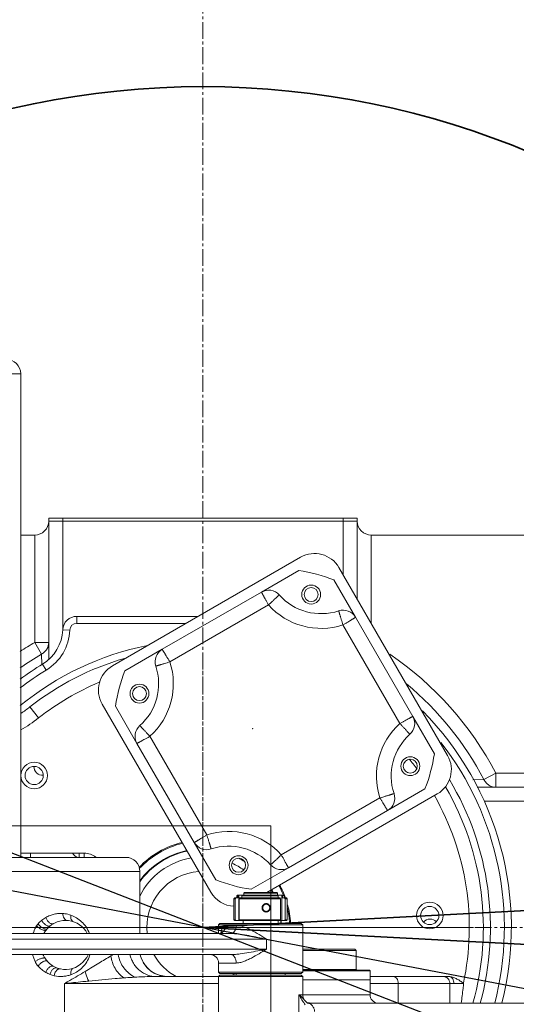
# Model space of a CAD drawing. Header units: millimetres. Extents: x 6756 to 17105, y -3613 to 3705.
# Tile 63 of 65: x 13825 to 14179, y 1008 to 1710. Entities that reach past the tile are written whole.
import ezdxf

# ---------------------------------------------------------------- set-up
doc = ezdxf.new("R2010")
doc.units = ezdxf.units.MM
doc.header["$PDSIZE"] = -5
doc.linetypes.add('点画线', pattern=[18, 12, -2, 2, -2])
doc.layers.get('0').update_dxf_attribs({"lineweight": 35})
for name, color, linetype, lineweight in [('中心线层', 1, '点画线', 18), ('尺寸线层', 3, 'Continuous', 18), ('粗实线层', 7, 'Continuous', 35), ('细实线层', 7, 'Continuous', 18)]:
    doc.layers.add(name, color=color, linetype=linetype, lineweight=lineweight)
doc.styles.add('标准', font='txt', dxfattribs={"width": 0.667})
doc.dimstyles.new('标准', dxfattribs={"dimscale": 15, "dimtxt": 3.5, "dimasz": 4, "dimexe": 2, "dimexo": 0, "dimtad": 1, "dimdsep": 46, "dimtxsty": '标准', "dimblk": '_CAXARROW', "dimcen": 0, "dimdle": 6, "dimazin": 2, "dimtfac": 0.707107, "dimtdec": 3, "dimtmove": 2, "dimatfit": 3, "dimfxl": 1, "dimfrac": 2, "dimtolj": 1, "dimarcsym": 1})

# ---------------------------------------------------------------- blocks, each defined once
blk = doc.blocks.new('324356')
at = {"layer": '中心线层'}
for p, q in [((0, -193), (0, 193)), ((-193, 0), (193, 0))]:
    blk.add_line(p, q, dxfattribs=at)
at = {"layer": '细实线层'}
for p, q in [((-310, 395), (-130, 395)), ((-130, 395), (-130, 50)), ((-110, 191.4), (-110, 292)), ((-110, 292), (110, 292)), ((110, 290), (-110, 290)), ((-100, 212.5), (-100, 292)), ((100, 251.61), (100, 292)), ((110, 234.29), (110, 292)), ((-120, 280), (-130, 280)), ((-120, 203.41), (-120, 280)), ((230, 280), (120, 280)), ((120, 280), (120, 216.97)), ((69.67, 264.14), (-64.56, 186.64)), ((41.68, 239.32), (68.3, 254.69)), ((174.49, 122.59), (96.99, 256.82)), ((93.45, 247.95), (108.82, 221.33)), ((41.68, 239.32), (-29.07, 198.47)), ((46.72, 230.11), (-23.61, 189.5)), ((-3.32, 222), (-90.03, 222)), ((-90.03, 217), (-90.03, 222)), ((149.67, 150.58), (108.82, 221.33)), ((-95.03, 212.19), (-100.02, 212.39)), ((-11.98, 217), (-90.03, 217)), ((140.46, 145.54), (99.85, 215.87)), ((-120, 203.41), (-110, 203.41)), ((-115.09, 195.09), (-120, 203.41)), ((-55.69, 183.1), (-29.07, 198.47)), ((-115.09, 195.09), (-114.95, 187.52)), ((-115.09, 195.09), (-114.95, 187.53)), ((-111.8, 183.65), (-114.4, 187.92)), ((-117.3, 149.47), (-123.48, 157.33)), ((-71.88, 159.32), (5.62, 25.09)), ((-47.06, 131.33), (-62.43, 157.95)), ((149.67, 150.58), (165.04, 123.96)), ((-37.85, 136.37), (2.76, 66.04)), ((-47.06, 131.33), (-6.21, 60.58)), ((200.44, 105.5), (192.48, 105.36)), ((200.44, 105.5), (192.48, 105.36)), ((200.44, 105.5), (208.99, 110)), ((208.99, 110), (260, 110)), ((208.99, 110), (208.99, 100)), ((158.3, 98.81), (131.68, 83.44)), ((195.49, 100), (250, 100)), ((45.46, 25), (167.17, 95.27)), ((55.89, 51.8), (126.22, 92.41)), ((260, 90), (200.48, 90)), ((60.93, 42.59), (131.68, 83.43)), ((-248.56, 72.44), (48.44, 72.44)), ((48.44, -137.56), (48.44, 72.44)), ((9.16, 33.96), (-6.22, 60.58)), ((-195.59, 50), (-55, 50)), ((-84.69, 53), (-130, 53)), ((-123, 53), (-123, 50)), ((-88.42, 50), (-88.42, 53)), ((-84.69, 53), (-84.69, 50)), ((60.93, 42.59), (34.31, 27.22)), ((-195.59, 40), (-45, 40)), ((-45, 40), (-45, -4.4)), ((24.62, 23), (24.12, 22.5)), ((24.87, 22.5), (24.12, 22.5)), ((24.12, 21), (24.12, 22.5)), ((24.62, 23), (57.62, 23)), ((24.87, 22.5), (25.32, 23)), ((24.87, 21), (24.87, 22.5)), ((25.52, 23), (25.52, 5)), ((28.07, 23), (27.62, 22.5)), ((53.57, 22.5), (27.62, 22.5)), ((27.62, 21), (27.62, 22.5)), ((29.71, 25), (29.21, 24.5)), ((53.12, 24.5), (29.21, 24.5)), ((29.21, 23), (29.21, 24.5)), ((29.71, 25), (52.62, 25)), ((52.62, 25), (53.12, 24.5)), ((53.12, 23), (53.12, 24.5)), ((53.57, 22.5), (53.14, 23)), ((53.57, 21), (53.57, 22.5)), ((56.2, 23), (56.2, 5)), ((56.39, 23), (56.82, 22.5)), ((58.12, 22.5), (56.82, 22.5)), ((56.82, 21), (56.82, 22.5)), ((57.62, 23), (58.12, 22.5)), ((58.12, 21), (58.12, 22.5)), ((22.62, 21), (22.12, 20.5)), ((23.07, 20.5), (22.12, 20.5)), ((22.12, 5.5), (22.12, 20.5)), ((22.62, 21), (24.87, 21)), ((23.07, 20.5), (23.52, 21)), ((23.07, 5.5), (23.07, 20.5)), ((26.27, 21), (25.82, 20.5)), ((55.28, 20.5), (25.82, 20.5)), ((25.82, 5.5), (25.82, 20.5)), ((26.27, 21), (54.85, 21)), ((55.28, 20.5), (54.85, 21)), ((55.28, 5.5), (55.28, 20.5)), ((56.82, 21), (59.62, 21)), ((58.1, 21), (58.52, 20.5)), ((60.12, 20.5), (58.52, 20.5)), ((58.52, 5.5), (58.52, 20.5)), ((59.62, 21), (60.12, 20.5)), ((60.12, 5.5), (60.12, 20.5)), ((12.12, 2.9), (11.12, 1.9)), ((11.12, 1.9), (71.12, 1.9)), ((11.12, -4.4), (11.12, 1.9)), ((12.12, 2.9), (70.12, 2.9)), ((16.26, 1.6), (23.63, 1.6)), ((22.12, 5.5), (23.07, 5.5)), ((22.62, 5), (22.12, 5.5)), ((22.62, 5), (59.62, 5)), ((23.52, 5), (23.07, 5.5)), ((25.82, 5.5), (55.28, 5.5)), ((25.82, 5.5), (26.27, 5)), ((28.62, 2.9), (28.62, 5)), ((53.62, 2.9), (53.62, 5)), ((54.85, 5), (55.28, 5.5)), ((58.52, 5.5), (58.1, 5)), ((58.52, 5.5), (60.12, 5.5)), ((59.62, 5), (60.12, 5.5)), ((70.12, 2.9), (71.12, 1.9)), ((71.12, -31.9), (71.12, 1.9)), ((-514.34, -4.4), (20.14, -4.4)), ((-538.43, -8.4), (45.35, -8.4)), ((45.35, -8.4), (45.35, -15.4)), ((45.35, -15.4), (-538.43, -15.4)), ((20.14, -19.4), (-514.34, -19.4)), ((71.12, -15.5), (108.21, -15.5)), ((71.12, -16.5), (109.21, -16.5)), ((108.21, -15.5), (109.21, -16.5)), ((109.21, -30), (109.21, -16.5)), ((23.63, -25.4), (11.12, -25.4)), ((11.12, -31.9), (11.12, -25.4)), ((-33.34, -35), (71.12, -35)), ((71.12, -31.9), (11.12, -31.9)), ((12.12, -32.9), (11.12, -31.9)), ((12.12, -34), (11.12, -35)), ((11.12, -79), (11.12, -35)), ((70.12, -32.9), (12.12, -32.9)), ((12.12, -34), (70.12, -34)), ((23.62, -34), (23.62, -32.9)), ((58.62, -34), (58.62, -32.9)), ((70.12, -32.9), (71.12, -31.9)), ((70.12, -34), (71.12, -35)), ((109.21, -30), (71.12, -30)), ((71.12, -30.5), (118.71, -30.5)), ((71.12, -31), (119.21, -31)), ((71.12, -48), (71.12, -35)), ((109.21, -30), (109.69, -30.49)), ((118.71, -30.5), (119.21, -31)), ((119.21, -37.5), (119.21, -31)), ((119.21, -35), (174.93, -35)), ((-98.77, -40), (11.12, -40)), ((-98.77, -80), (-98.77, -40)), ((71.12, -37.5), (119.21, -37.5)), ((119.21, -48), (119.21, -37.5)), ((119.21, -40), (176.11, -40)), ((139.24, -40), (139.24, -54)), ((176.11, -54), (176.11, -40)), ((119.21, -48), (68.43, -48)), ((68.43, -79), (68.43, -48)), ((73.54, -53.09), (72.3, -51.58)), ((72.3, -51.58), (72.3, -51.58)), ((74.52, -54), (314.53, -54))]:
    blk.add_line(p, q, dxfattribs=at)
for points in [[(13.53, -3.49), (13.58, -3.41), (13.5, -3.51), (13.1, -3.85), (12.4, -4.2), (11.52, -4.39), (11.29, -4.4)], [(-31.12, -34.14), (-34.36, -32.83), (-37.14, -31.12), (-39.44, -29.14), (-41.28, -27.01), (-42.71, -24.78), (-43.78, -22.51), (-44.48, -20.4), (-44.69, -19.4)], [(-25.33, -35), (-27.47, -34.88), (-31.12, -34.14)], [(74.52, -54.05), (74.61, -54.07), (74.51, -53.98), (73.54, -53.09)]]:
    blk.add_lwpolyline(points, dxfattribs=at)
for centre, radius in [((77.19, 237.55), 6.75), ((77.18, 237.55), 5), ((-45.29, 166.84), 6.75), ((-45.29, 166.84), 5), ((147.9, 115.07), 6.75), ((147.9, 115.07), 5), ((-120.39, 108.4), 9.5), ((-120.39, 108.4), 6.5), ((25.42, 44.36), 6.75), ((25.42, 44.36), 5), ((161.78, 8.48), 9.5), ((161.78, 8.48), 6.5)]:
    blk.add_circle(centre, radius, dxfattribs=at)
for centre, radius, start, end in [((-140.5, 395), 10.5, 0, 90), ((-120, 290), 10, 270, 0), ((120, 290), 10, 180, 270), ((79.67, 246.82), 20, 30, 120), ((51.3, 140.95), 115, 68.49995, 81.50005), ((46.78, 230.49), 10.2, 41.7234, 120), ((84.25, 263.9), 40, 221.7234, 288.2766), ((84.25, 263.9), 50.5, 222.00119, 287.99975), ((99.99, 216.23), 10.2, 30, 108.2766), ((-90.03, 212), 10, 90, 177.79132), ((-130, 213.54), 30, 301.33225, 357.79132), ((-130, 213.54), 35, 301.33225, 357.79132), ((-90.03, 212), 5, 90, 177.79132), ((0, 0), 236.17, 120.53837, 123.50662), ((0, 0), 205, 101.1627, 129.46725), ((-23.97, 189.64), 10.2, 120, 198.2766), ((0, 0), 226.51, 120.53837, 125.13415), ((0, 0), 200, 106.25295, 128.1249), ((0, 0), 236.17, 27.76021, 55.62841), ((0, 0), 220, 121.33225, 126.32856), ((0, 0), 215, 121.33225, 127.30464), ((-54.56, 169.32), 20, 120, 210), ((51.3, 140.95), 115, 158.49995, 171.50005), ((-71.64, 173.9), 40, 311.7234, 18.2766), ((-71.64, 173.9), 50.5, 312.00118, 17.99975), ((0, 0), 190, 112.96689, 128.12491), ((0, 0), 226.51, 27.76022, 50.10037), ((-185.21, 236), 100, 303.63685, 308.12493), ((-185.21, 236), 110, 300.18977, 308.12491), ((140.84, 145.48), 10.2, 311.7234, 30), ((0, 0), 220, 345.76109, 44.59536), ((-38.23, 136.43), 10.2, 131.7234, 210), ((174.25, 108.01), 50.5, 132.00118, 197.99975), ((174.25, 108.01), 40, 131.7234, 198.2766), ((0, 0), 215, 345.42295, 37.86941), ((0, 0), 190, 36.5142, 39.22645), ((51.3, 140.95), 115, 338.49995, 351.50005), ((157.17, 112.59), 20, 300, 30), ((-114.55, 114.55), 6, 176.83829, 275.56963), ((0, 0), 205, 344.69313, 30.95558), ((0, 0), 200, 344.32469, 30.07378), ((126.58, 92.27), 10.2, 300, 18.2766), ((0, 0), 190, 347.89381, 29.67291), ((18.36, 18.01), 50.5, 42.00119, 107.99975), ((0, 0), 62.5, 103.7818, 136.75753), ((0, 0), 61.8, 103.6242, 137.27007), ((2.62, 65.68), 10.2, 210, 288.2766), ((18.36, 18.01), 40, 41.7234, 108.2766), ((-88.42, 55), 5, 203.57818, 270), ((-55, 40), 10, 0, 90), ((0, 0), 55.6, 101.73856, 144.19068), ((0, 0), 50.26, 99.67624, 153.78109), ((0, 0), 56, 101.87508, 143.60891), ((0, 0), 55.6, 57.59165, 62.56878), ((0, 0), 56, 58.63441, 61.67777), ((0, 0), 50.26, 54.68577, 65.69245), ((55.83, 51.42), 10.2, 221.7234, 300), ((0, 0), 40, 94.18192, 186.32475), ((51.3, 140.95), 115, 248.49995, 261.50005), ((0, 0), 61.8, 21.89306, 28.99352), ((0, 0), 62.5, 19.68516, 29.00873), ((22.94, 35.09), 20, 210, 267.65713), ((0, 0), 55.6, 26.7792, 28.8816), ((0, 0), 56, 26.57198, 28.8895), ((0, 0), 62.5, 2.67487, 15.01474), ((-101.18, -11.79), 21.83, 120.07489, 129.28308), ((0, 0), 61.8, 2.69652, 12.81712), ((-100.97, -12.04), 22.16, 129.2863, 138.80237), ((-98, -12.5), 17.5, 27.74411, 137.99492), ((0, 0), 55.6, 2.99741, 5.17041), ((0, 0), 56, 2.97616, 5.13377), ((162, 0), 6, 41.83827, 140.56992), ((-97.28, -10.89), 24.69, 163.22552, 164.76699), ((-98.87, -10.4), 23.03, 159.96112, 163.24791), ((-97.96, -12.52), 17.55, 142.87672, 152.4129), ((-97.94, -12.55), 17.57, 138.00567, 142.84327), ((11.25, -0.08), 4.32, 286.26772, 291.39374), ((-98, -12.5), 17.5, 222.00506, 336.55247), ((-101.6, -12.94), 22, 337.99505, 338.79247), ((-102.13, -12.74), 22.56, 338.80209, 342.66668), ((4.73, -142.99), 141.43, 119.08537, 119.85678), ((0, 0), 40, 209.06673, 241.35908), ((5.12, -25.4), 6, 0, 90), ((-98.05, -12.54), 17.43, 212.16032, 222.02401), ((-101.3, -13.43), 21.58, 239.87135, 248.76236), ((-101.37, -13.62), 21.38, 248.75234, 257.31635), ((0, 0), 40, 301.66458, 304.41239), ((171.11, -40), 5, 0.00002, 90.00014), ((174.92, -44.61), 9.61, 83.3881, 89.92828), ((77.12, -48), 6, 180, 216.58261), ((125.21, -48), 6, 180, 262.35755), ((122.43, -19.85), 60.81, 212.33128, 213.24431), ((79.02, -21.92), 32.12, 261.26048, 264.67363)]:
    blk.add_arc(centre, radius, start, end, dxfattribs=at)
for points, knots in [([(41.68, 239.32), (41.68, 239.32), (41.69, 239.31), (41.7, 239.29), (41.71, 239.26), (41.74, 239.21), (41.78, 239.14), (41.84, 239.04), (41.9, 238.92), (41.98, 238.77), (42.11, 238.54), (42.29, 238.2), (42.54, 237.74), (42.83, 237.2), (43.17, 236.6), (43.53, 235.93), (44.08, 234.94), (44.65, 233.88), (45.26, 232.77), (45.91, 231.6), (46.41, 230.71), (46.72, 230.1)], [0, 0, 0, 0, 12.913134, 28.571341, 50.357537, 112.283703, 198.628421, 309.326476, 444.291153, 603.188587, 785.524286, 1218.521357, 1739.21121, 2342.435317, 3022.331277, 3772.692714, 4585.939429, 6369.147675, 7322.420966, 8305.29241, 10316.918224, 10316.918224, 10316.918224, 10316.918224]), ([(46.72, 230.1), (47.2, 230.58), (48.19, 231.49), (49.4, 232.62), (50.31, 233.48), (50.96, 234.09), (51.56, 234.65), (52.12, 235.17), (52.63, 235.63), (53.07, 236.05), (53.46, 236.41), (53.78, 236.71), (54.01, 236.92), (54.16, 237.05), (54.24, 237.13), (54.3, 237.19), (54.35, 237.24), (54.38, 237.26), (54.39, 237.27), (54.39, 237.27)], [0, 0, 0, 0, 1743.881499, 3422.340602, 4215.548283, 4968.175622, 5673.166687, 6323.651784, 6913.053616, 7435.955596, 7887.236287, 8262.463853, 8558.266311, 8675.359055, 8771.473034, 8846.466189, 8900.210193, 8932.576706, 8943.437405, 8943.437405, 8943.437405, 8943.437405]), ([(96.79, 225.91), (96.79, 225.91), (96.8, 225.89), (96.81, 225.86), (96.83, 225.8), (96.85, 225.71), (96.89, 225.6), (96.95, 225.41), (97.04, 225.12), (97.17, 224.7), (97.32, 224.2), (97.5, 223.61), (97.71, 222.95), (97.93, 222.22), (98.17, 221.43), (98.43, 220.59), (98.79, 219.38), (99.27, 217.81), (99.67, 216.53), (99.85, 215.87)], [0, 0, 0, 0, 9.935746, 39.541643, 88.700322, 157.294392, 245.206475, 352.306633, 622.864438, 966.067777, 1378.832451, 1857.104861, 2396.200653, 2991.16554, 3635.983743, 4324.372045, 5049.876623, 6585.070075, 8180.102006, 8180.102006, 8180.102006, 8180.102006]), ([(99.85, 215.87), (100.43, 216.24), (101.3, 216.76), (102.45, 217.44), (103.53, 218.1), (104.55, 218.73), (105.52, 219.32), (106.18, 219.71), (106.77, 220.07), (107.29, 220.39), (107.74, 220.67), (108.07, 220.87), (108.29, 221.01), (108.43, 221.09), (108.55, 221.16), (108.64, 221.22), (108.72, 221.27), (108.77, 221.29), (108.8, 221.31), (108.81, 221.32), (108.82, 221.33), (108.82, 221.33)], [0, 0, 0, 0, 1716.829866, 2555.662935, 3369.235898, 4891.117398, 5585.182725, 6225.577833, 6805.833531, 7320.652998, 7765.032971, 8134.570919, 8290.183394, 8425.792333, 8540.975715, 8635.448604, 8709.137004, 8761.98526, 8780.577322, 8793.939414, 8804.957124, 8804.957124, 8804.957124, 8804.957124]), ([(-110, 203.41), (-110, 201.74), (-110.74, 199.14), (-112.93, 196.51), (-114.34, 195.49), (-115.09, 195.09)], [0, 0, 0, 0, 1118.332732, 1699.615976, 2269.695352, 2269.695352, 2269.695352, 2269.695352]), ([(-23.61, 189.5), (-23.98, 190.07), (-24.5, 190.95), (-25.19, 192.1), (-25.84, 193.17), (-26.47, 194.2), (-27.06, 195.17), (-27.46, 195.82), (-27.81, 196.41), (-28.13, 196.94), (-28.41, 197.39), (-28.61, 197.72), (-28.75, 197.94), (-28.83, 198.08), (-28.9, 198.19), (-28.96, 198.29), (-29.01, 198.37), (-29.04, 198.42), (-29.06, 198.44), (-29.06, 198.46), (-29.07, 198.47), (-29.07, 198.47)], [0, 0, 0, 0, 1932.50973, 2876.7237, 3792.504865, 5505.580592, 6286.84257, 7007.692453, 7660.848314, 8240.34786, 8740.559239, 9156.526791, 9331.691352, 9484.339466, 9613.99609, 9720.340486, 9803.28935, 9862.780026, 9883.709393, 9898.751773, 9911.156911, 9911.156911, 9911.156911, 9911.156911]), ([(-33.66, 186.44), (-33.65, 186.44), (-33.63, 186.44), (-33.6, 186.46), (-33.54, 186.48), (-33.45, 186.5), (-33.35, 186.54), (-33.16, 186.59), (-32.86, 186.69), (-32.44, 186.82), (-31.94, 186.97), (-31.35, 187.15), (-30.69, 187.35), (-29.96, 187.58), (-29.18, 187.82), (-28.33, 188.08), (-27.12, 188.44), (-25.55, 188.92), (-24.27, 189.32), (-23.61, 189.5)], [0, 0, 0, 0, 10.467897, 41.658213, 93.447291, 165.711461, 258.327061, 371.157201, 656.189806, 1017.754106, 1452.600902, 1956.459729, 2524.395626, 3151.189265, 3830.50305, 4555.717639, 5320.033946, 6937.353945, 8617.713019, 8617.713019, 8617.713019, 8617.713019]), ([(149.67, 150.58), (149.67, 150.57), (149.66, 150.57), (149.64, 150.56), (149.61, 150.55), (149.56, 150.52), (149.49, 150.48), (149.39, 150.42), (149.27, 150.36), (149.13, 150.28), (148.9, 150.15), (148.56, 149.97), (148.09, 149.72), (147.55, 149.42), (146.95, 149.09), (146.28, 148.73), (145.29, 148.18), (144.23, 147.6), (143.12, 147), (141.95, 146.35), (141.06, 145.85), (140.46, 145.54)], [0, 0, 0, 0, 8.806715, 19.48724, 34.348152, 76.590547, 135.490786, 211.004386, 303.072201, 411.466479, 535.849893, 831.227211, 1186.426939, 1597.930072, 2061.737441, 2573.615221, 3128.392384, 4344.855478, 4995.157079, 5665.65037, 7037.938693, 7037.938693, 7037.938693, 7037.938693]), ([(-37.85, 136.37), (-38.33, 136.85), (-39.24, 137.84), (-40.36, 139.05), (-41.23, 139.96), (-41.83, 140.61), (-42.39, 141.21), (-42.91, 141.77), (-43.38, 142.27), (-43.79, 142.72), (-44.15, 143.11), (-44.45, 143.43), (-44.66, 143.66), (-44.8, 143.8), (-44.87, 143.89), (-44.93, 143.95), (-44.98, 144), (-45, 144.03), (-45.01, 144.04), (-45.02, 144.04)], [0, 0, 0, 0, 1379.142579, 2706.547895, 3333.854977, 3929.069661, 4486.611767, 5001.0484, 5467.177899, 5880.716545, 6237.614034, 6534.365431, 6768.303977, 6860.908538, 6936.922154, 6996.232473, 7038.738002, 7064.337237, 7072.928689, 7072.928689, 7072.928689, 7072.928689]), ([(140.46, 145.54), (140.94, 145.05), (141.85, 144.07), (142.97, 142.86), (143.84, 141.94), (144.44, 141.3), (145, 140.7), (145.52, 140.14), (145.99, 139.63), (146.4, 139.18), (146.76, 138.8), (147.06, 138.48), (147.27, 138.25), (147.41, 138.1), (147.48, 138.02), (147.54, 137.95), (147.59, 137.91), (147.61, 137.88), (147.63, 137.87), (147.63, 137.87)], [0, 0, 0, 0, 1153.962294, 2264.632899, 2789.514446, 3287.543067, 3754.049714, 4184.48857, 4574.507301, 4920.521647, 5219.142658, 5467.437707, 5663.17549, 5740.65776, 5804.257939, 5853.882028, 5889.44511, 5910.862263, 5918.048576, 5918.048576, 5918.048576, 5918.048576]), ([(-47.06, 131.33), (-47.06, 131.33), (-47.05, 131.33), (-47.03, 131.34), (-47, 131.36), (-46.95, 131.39), (-46.88, 131.43), (-46.78, 131.48), (-46.66, 131.55), (-46.52, 131.63), (-46.29, 131.75), (-45.95, 131.94), (-45.48, 132.19), (-44.94, 132.48), (-44.34, 132.81), (-43.67, 133.18), (-42.68, 133.73), (-41.62, 134.3), (-40.51, 134.91), (-39.34, 135.56), (-38.45, 136.05), (-37.85, 136.37)], [0, 0, 0, 0, 9.384684, 20.764488, 36.597894, 81.603563, 144.355733, 224.807004, 322.894354, 438.375139, 570.889981, 885.576211, 1263.994276, 1702.395145, 2196.518241, 2741.853, 3332.890426, 4628.859751, 5321.663244, 6035.97755, 7497.952146, 7497.952146, 7497.952146, 7497.952146]), ([(200.44, 105.5), (200.82, 104.7), (201.82, 103.18), (203.89, 101.38), (206.35, 100.25), (208.12, 100), (208.99, 100)], [0, 0, 0, 0, 478.174234, 969.306753, 1455.026849, 1919.357945, 1919.357945, 1919.357945, 1919.357945]), ([(136.27, 95.47), (136.26, 95.46), (136.24, 95.46), (136.21, 95.45), (136.15, 95.43), (136.06, 95.4), (135.96, 95.37), (135.77, 95.31), (135.47, 95.22), (135.05, 95.09), (134.55, 94.94), (133.96, 94.76), (133.3, 94.55), (132.58, 94.33), (131.79, 94.09), (130.94, 93.83), (129.73, 93.47), (128.16, 92.98), (126.88, 92.59), (126.22, 92.41)], [0, 0, 0, 0, 6.16422, 24.535252, 55.040265, 97.606413, 152.160859, 218.622971, 386.52134, 599.501861, 855.650585, 1152.451975, 1486.999061, 1856.21736, 2256.373649, 2683.568738, 3133.797561, 4086.498816, 5076.33563, 5076.33563, 5076.33563, 5076.33563]), ([(126.22, 92.41), (126.59, 91.83), (127.11, 90.96), (127.8, 89.81), (128.45, 88.73), (129.08, 87.71), (129.67, 86.73), (130.07, 86.08), (130.42, 85.49), (130.74, 84.97), (131.02, 84.52), (131.22, 84.19), (131.36, 83.97), (131.44, 83.83), (131.51, 83.71), (131.57, 83.62), (131.62, 83.54), (131.65, 83.49), (131.67, 83.46), (131.67, 83.45), (131.68, 83.44), (131.68, 83.43)], [0, 0, 0, 0, 1022.209135, 1521.654557, 2006.059971, 2912.1958, 3325.445749, 3706.740175, 4052.227282, 4358.753317, 4623.339314, 4843.363988, 4936.016397, 5016.758601, 5085.339326, 5141.588921, 5185.46333, 5216.929418, 5227.999216, 5235.955072, 5242.515141, 5242.515141, 5242.515141, 5242.515141]), ([(2.76, 66.04), (2.18, 65.67), (1.31, 65.15), (0.16, 64.46), (-0.92, 63.8), (-1.94, 63.17), (-2.91, 62.59), (-3.57, 62.19), (-4.16, 61.83), (-4.68, 61.52), (-5.13, 61.24), (-5.46, 61.04), (-5.68, 60.9), (-5.82, 60.82), (-5.94, 60.74), (-6.03, 60.69), (-6.11, 60.64), (-6.16, 60.61), (-6.19, 60.59), (-6.2, 60.59), (-6.21, 60.58), (-6.21, 60.58)], [0, 0, 0, 0, 593.959783, 884.165369, 1165.632081, 1692.148453, 1932.27048, 2153.824755, 2354.573164, 2532.683187, 2686.423867, 2814.272077, 2868.109145, 2915.02575, 2954.875886, 2987.560974, 3013.055412, 3031.339945, 3037.772612, 3042.395909, 3046.208688, 3046.208688, 3046.208688, 3046.208688]), ([(5.82, 55.99), (5.82, 56), (5.82, 56.02), (5.8, 56.05), (5.78, 56.11), (5.76, 56.19), (5.72, 56.3), (5.66, 56.49), (5.57, 56.79), (5.44, 57.21), (5.29, 57.71), (5.11, 58.3), (4.91, 58.96), (4.68, 59.68), (4.44, 60.47), (4.18, 61.32), (3.82, 62.52), (3.34, 64.1), (2.94, 65.38), (2.76, 66.04)], [0, 0, 0, 0, 2.792147, 11.113163, 24.930057, 44.209835, 68.919506, 99.022548, 175.069565, 271.535761, 387.554243, 521.985638, 673.513279, 840.744628, 1021.988785, 1215.47968, 1419.403283, 1850.913235, 2299.242973, 2299.242973, 2299.242973, 2299.242973]), ([(-76.42, 50.09), (-77.57, 51.01), (-80.22, 52.47), (-83.2, 53), (-84.69, 53)], [0, 0, 0, 0, 364.42278, 728.823766, 728.823766, 728.823766, 728.823766]), ([(55.89, 51.8), (55.41, 51.32), (54.42, 50.41), (53.21, 49.29), (52.3, 48.42), (51.65, 47.82), (51.05, 47.26), (50.49, 46.74), (49.98, 46.27), (49.54, 45.85), (49.15, 45.49), (48.83, 45.2), (48.6, 44.99), (48.45, 44.85), (48.37, 44.77), (48.31, 44.72), (48.26, 44.67), (48.23, 44.65), (48.22, 44.63), (48.22, 44.63)], [0, 0, 0, 0, 378.396941, 742.598558, 914.713425, 1078.023038, 1230.99636, 1372.14276, 1500.035053, 1613.497912, 1711.420054, 1792.839829, 1857.025557, 1882.433443, 1903.289249, 1919.56215, 1931.2243, 1938.247849, 1940.604953, 1940.604953, 1940.604953, 1940.604953]), ([(60.93, 42.59), (60.93, 42.59), (60.92, 42.6), (60.91, 42.61), (60.9, 42.64), (60.87, 42.69), (60.83, 42.77), (60.77, 42.87), (60.71, 42.99), (60.63, 43.13), (60.51, 43.36), (60.32, 43.7), (60.07, 44.17), (59.78, 44.7), (59.44, 45.31), (59.08, 45.98), (58.53, 46.97), (57.96, 48.03), (57.35, 49.14), (56.7, 50.31), (56.2, 51.2), (55.89, 51.8)], [0, 0, 0, 0, 3.167023, 7.007938, 12.352201, 27.54336, 48.72499, 75.881093, 108.990398, 147.971, 192.701592, 298.924765, 426.661179, 574.645332, 741.439049, 925.519767, 1125.027892, 1562.490507, 1796.350976, 2037.472742, 2530.972953, 2530.972953, 2530.972953, 2530.972953]), ([(45.15, 11.4), (44.99, 11.4), (44.65, 11.43), (44.17, 11.58), (43.72, 11.83), (43.33, 12.15), (43, 12.55), (42.76, 13), (42.61, 13.49), (42.56, 14), (42.61, 14.51), (42.76, 15), (43, 15.45), (43.33, 15.85), (43.72, 16.17), (44.17, 16.42), (44.65, 16.57), (44.99, 16.6), (45.15, 16.6)], [0, 0, 0, 0, 91.077722, 182.711345, 274.826874, 367.299053, 460.001085, 552.832951, 645.727833, 738.647721, 831.567739, 924.463007, 1017.294556, 1109.996473, 1202.4687, 1294.584294, 1386.218035, 1477.295949, 1477.295949, 1477.295949, 1477.295949]), ([(45.15, 16.6), (45.32, 16.6), (45.65, 16.57), (46.13, 16.42), (46.56, 16.17), (46.94, 15.85), (47.25, 15.45), (47.48, 15), (47.62, 14.51), (47.67, 14), (47.62, 13.49), (47.48, 13), (47.25, 12.55), (46.94, 12.15), (46.56, 11.83), (46.13, 11.58), (45.65, 11.43), (45.32, 11.4), (45.15, 11.4)], [0, 0, 0, 0, 99.412803, 198.442913, 297.415318, 396.713878, 496.666948, 597.435668, 698.946834, 800.899475, 902.852083, 1004.363175, 1105.131882, 1205.084959, 1304.383569, 1403.356047, 1502.386294, 1601.799301, 1601.799301, 1601.799301, 1601.799301]), ([(-112.12, 7.11), (-111.16, 7.67), (-109.18, 8.62), (-106.1, 9.56), (-103.01, 10.01), (-100.96, 10.01), (-99.95, 9.95)], [0, 0, 0, 0, 331.891882, 651.311408, 960.224624, 1261.348584, 1261.348584, 1261.348584, 1261.348584]), ([(-112.12, 7.11), (-111.88, 6.42), (-111.37, 5.4), (-110.44, 4.2), (-109.62, 3.42), (-108.76, 2.86), (-107.93, 2.55), (-107.19, 2.51), (-106.76, 2.65), (-106.58, 2.75)], [0, 0, 0, 0, 587.581218, 908.15118, 1217.61408, 1494.94686, 1730.333428, 1922.288391, 2084.585672, 2084.585672, 2084.585672, 2084.585672]), ([(-99.95, 9.95), (-99.97, 9.35), (-99.87, 8.15), (-99.25, 6.52), (-98.21, 5.33), (-97.28, 4.99), (-96.85, 4.96)], [0, 0, 0, 0, 324.289019, 646.235443, 925.526532, 1155.013708, 1155.013708, 1155.013708, 1155.013708]), ([(-99.95, 9.95), (-99.46, 9.92), (-97.5, 9.72), (-95.57, 9.24), (-94.19, 8.75)], [0, 0, 0, 0, 163.539416, 646.968581, 646.968581, 646.968581, 646.968581]), ([(-94.19, 8.75), (-94.27, 8.24), (-94.33, 7.21), (-94.03, 5.77), (-93.32, 4.62), (-92.6, 4.15), (-92.24, 4.02)], [0, 0, 0, 0, 305.908916, 601.796476, 863.666334, 1089.250237, 1089.250237, 1089.250237, 1089.250237]), ([(-80.97, -4.39), (-81.6, -2.73), (-83.17, 0.32), (-86.37, 4.09), (-90.05, 6.96), (-92.8, 8.22), (-94.19, 8.75)], [0, 0, 0, 0, 279.629269, 534.978164, 775.504638, 1009.005707, 1009.005707, 1009.005707, 1009.005707]), ([(-120.5, -2.51), (-120.38, -2.19), (-119.9, -0.96), (-119.3, 0.22), (-118.77, 1.05)], [0, 0, 0, 0, 190.215099, 746.680128, 746.680128, 746.680128, 746.680128]), ([(-118.77, 1.05), (-118.69, 1.18), (-118.34, 1.7), (-117.95, 2.2), (-117.64, 2.56)], [0, 0, 0, 0, 188.888256, 744.876881, 744.876881, 744.876881, 744.876881]), ([(-118.77, 1.05), (-118.27, 0.54), (-117.39, -0.17), (-116.09, -0.97), (-115.04, -1.51), (-114.03, -1.89), (-113.16, -2.09), (-112.47, -2.11), (-112.09, -2.01), (-111.95, -1.93)], [0, 0, 0, 0, 591.609043, 932.734561, 1269.581996, 1572.937282, 1823.352209, 2009.768359, 2142.370532, 2142.370532, 2142.370532, 2142.370532]), ([(-117.64, 2.56), (-117.19, 1.94), (-116.37, 1.05), (-115.09, 0.05), (-114.04, -0.59), (-113.02, -1.01), (-112.15, -1.19), (-111.46, -1.13), (-111.12, -0.91), (-111, -0.79)], [0, 0, 0, 0, 609.098366, 957.476225, 1295.465641, 1591.170569, 1828.028245, 2001.917738, 2134.920004, 2134.920004, 2134.920004, 2134.920004]), ([(-115, 5.11), (-114.64, 4.4), (-113.94, 3.4), (-112.83, 2.29), (-111.95, 1.62), (-111.07, 1.14), (-110.24, 0.89), (-109.48, 0.88), (-109.05, 1.07), (-108.89, 1.2)], [0, 0, 0, 0, 639.696717, 957.924467, 1256.361665, 1523.894299, 1753.482799, 1946.128088, 2113.740042, 2113.740042, 2113.740042, 2113.740042]), ([(12.74, -4.03), (12.88, -3.33), (13.19, -2.02), (13.76, -0.47), (14.38, 0.55), (14.92, 1.13), (15.56, 1.51), (16.03, 1.6), (16.26, 1.6)], [0, 0, 0, 0, 62.277822, 118.617402, 143.678828, 166.436025, 187.37777, 207.771177, 207.771177, 207.771177, 207.771177]), ([(14.21, -3.25), (14.87, -2.68), (15.92, -1.14), (16.26, 0.67), (16.26, 1.6)], [0, 0, 0, 0, 46.893235, 96.810603, 96.810603, 96.810603, 96.810603]), ([(20.14, -4.4), (20.37, -4.4), (20.85, -4.32), (21.52, -3.96), (22.12, -3.38), (22.85, -2.33), (23.47, -0.64), (23.63, 0.83), (23.63, 1.6)], [0, 0, 0, 0, 33.336956, 69.02658, 108.576016, 152.707552, 253.410264, 364.87491, 364.87491, 364.87491, 364.87491]), ([(23.63, 1.6), (24.52, 1.6), (26.36, 1.35), (29.07, 0.53), (31.82, -0.6), (35.5, -2.42), (40.03, -5.03), (43.58, -7.27), (45.35, -8.4)], [0, 0, 0, 0, 49.60332, 102.535806, 157.952648, 215.034351, 331.794177, 449.219888, 449.219888, 449.219888, 449.219888]), ([(12.83, -4.11), (12.95, -4.06), (13.45, -3.84), (13.91, -3.52), (14.21, -3.25)], [0, 0, 0, 0, 23.801923, 96.818756, 96.818756, 96.818756, 96.818756]), ([(20.14, -4.4), (21.19, -4.4), (23.3, -4.51), (27.53, -4.97), (32.8, -5.83), (39.09, -7.07), (43.27, -7.96), (45.35, -8.4)], [0, 0, 0, 0, 47.138949, 94.751286, 190.583331, 286.49882, 381.950381, 381.950381, 381.950381, 381.950381]), ([(-119.71, -24.35), (-120.1, -23.58), (-120.74, -21.95), (-121.21, -20.26), (-121.4, -19.4)], [0, 0, 0, 0, 346.668345, 699.186439, 699.186439, 699.186439, 699.186439]), ([(-114.08, -19.41), (-113.99, -19.62), (-113.61, -20.45), (-113.17, -21.25), (-112.81, -21.82)], [0, 0, 0, 0, 166.643452, 658.144702, 658.144702, 658.144702, 658.144702]), ([(-83.99, -31.41), (-80.74, -29.45), (-74.67, -25.7), (-68.57, -21.99), (-65.67, -20.33)], [0, 0, 0, 0, 232.382516, 436.516956, 436.516956, 436.516956, 436.516956]), ([(-65.65, -20.32), (-65.29, -23.4), (-63.26, -29.45), (-59.03, -34.24), (-56.54, -36.06)], [0, 0, 0, 0, 186.404076, 371.546929, 371.546929, 371.546929, 371.546929]), ([(-60.39, -19.41), (-60.11, -21.12), (-59.14, -24.54), (-56.94, -28.41), (-54.66, -31.13), (-52.17, -33.45), (-50.02, -34.82), (-48.54, -35.52)], [0, 0, 0, 0, 188.976391, 383.734903, 480.505597, 575.214328, 754.46486, 754.46486, 754.46486, 754.46486]), ([(-52.01, -19.42), (-51.78, -20.49), (-51.14, -22.64), (-49.63, -25.68), (-47.63, -28.47), (-44.39, -31.61), (-39.61, -34.29), (-35.36, -35), (-33.34, -35)], [0, 0, 0, 0, 94.243003, 191.393605, 289.725279, 387.642248, 576.455243, 749.716771, 749.716771, 749.716771, 749.716771]), ([(-44.8, -19.42), (-44.46, -20.94), (-43.66, -23.21), (-42.07, -25.98), (-40.61, -27.95), (-38.9, -29.74), (-36.37, -31.79), (-34.22, -32.98), (-32.73, -33.58)], [0, 0, 0, 0, 159.113514, 241.595777, 325.026282, 408.765797, 492.337003, 656.245436, 656.245436, 656.245436, 656.245436]), ([(45.35, -15.4), (43.27, -15.84), (39.09, -16.73), (32.8, -17.97), (27.53, -18.83), (23.3, -19.29), (21.19, -19.4), (20.14, -19.4)], [0, 0, 0, 0, 137.012421, 274.691981, 412.250841, 480.595175, 548.265725, 548.265725, 548.265725, 548.265725]), ([(20.14, -19.4), (20.37, -19.4), (20.85, -19.48), (21.52, -19.84), (22.12, -20.42), (22.85, -21.47), (23.47, -23.16), (23.63, -24.63), (23.63, -25.4)], [0, 0, 0, 0, 52.106565, 107.890586, 169.707774, 238.687065, 396.089457, 570.313161, 570.313161, 570.313161, 570.313161]), ([(45.35, -15.4), (43.58, -16.53), (40.03, -18.77), (35.51, -21.38), (31.82, -23.2), (29.08, -24.33), (26.36, -25.15), (24.52, -25.4), (23.63, -25.4)], [0, 0, 0, 0, 190.417645, 379.763399, 472.329292, 562.19267, 648.042771, 728.51219, 728.51219, 728.51219, 728.51219]), ([(-112.81, -21.82), (-112.99, -21.77), (-113.43, -21.74), (-114.48, -21.86), (-116.03, -22.33), (-117.91, -23.18), (-119.15, -23.94), (-119.71, -24.35)], [0, 0, 0, 0, 107.777218, 249.133476, 614.658201, 1039.554176, 1449.387395, 1449.387395, 1449.387395, 1449.387395]), ([(-117.64, -27.56), (-117.85, -27.32), (-118.65, -26.33), (-119.29, -25.22), (-119.71, -24.35)], [0, 0, 0, 0, 164.590525, 673.557185, 673.557185, 673.557185, 673.557185]), ([(-117.64, -27.56), (-117.19, -26.94), (-116.37, -26.05), (-115.09, -25.05), (-114.04, -24.41), (-113.02, -23.99), (-112.15, -23.81), (-111.46, -23.87), (-111.12, -24.09), (-111, -24.21)], [0, 0, 0, 0, 558.568698, 878.044888, 1187.993933, 1459.166054, 1676.372883, 1835.835685, 1957.803651, 1957.803651, 1957.803651, 1957.803651]), ([(-112.13, -32.1), (-113.14, -31.51), (-115.12, -30.15), (-116.84, -28.48), (-117.64, -27.56)], [0, 0, 0, 0, 317.603444, 651.167272, 651.167272, 651.167272, 651.167272]), ([(-112.13, -32.1), (-111.88, -31.37), (-111.18, -30.01), (-109.94, -28.62), (-108.82, -27.87), (-108.02, -27.56), (-107.25, -27.49), (-106.79, -27.63), (-106.6, -27.74)], [0, 0, 0, 0, 477.587332, 930.814556, 1129.954426, 1304.724688, 1456.918389, 1594.388182, 1594.388182, 1594.388182, 1594.388182]), ([(-94.23, -33.76), (-92.87, -33.26), (-90.2, -32.03), (-86.59, -29.3), (-83.44, -25.68), (-81.85, -22.77), (-81.21, -21.19)], [0, 0, 0, 0, 207.622456, 421.165237, 647.281545, 893.659289, 893.659289, 893.659289, 893.659289]), ([(-109.12, -33.55), (-108.96, -32.86), (-108.59, -31.83), (-107.82, -30.61), (-107.12, -29.79), (-106.35, -29.19), (-105.57, -28.82), (-104.83, -28.71), (-104.38, -28.8), (-104.18, -28.87)], [0, 0, 0, 0, 505.551762, 775.678869, 1036.001847, 1271.81145, 1476.545678, 1649.395863, 1799.686775, 1799.686775, 1799.686775, 1799.686775]), ([(-106.07, -34.48), (-105.98, -33.81), (-105.72, -32.8), (-105.11, -31.58), (-104.52, -30.76), (-103.84, -30.12), (-103.12, -29.7), (-102.41, -29.52), (-101.95, -29.55), (-101.74, -29.6)], [0, 0, 0, 0, 489.646747, 746.426249, 993.572176, 1219.592438, 1419.574565, 1593.041157, 1747.088776, 1747.088776, 1747.088776, 1747.088776]), ([(-94.23, -33.76), (-95.15, -34.08), (-97.05, -34.63), (-101.02, -35.17), (-104.09, -34.93), (-106.07, -34.48)], [0, 0, 0, 0, 191.633098, 384.886273, 782.352535, 782.352535, 782.352535, 782.352535]), ([(-98.77, -40), (-97.47, -39.28), (-92.5, -36.49), (-87.59, -33.59), (-83.99, -31.42)], [0, 0, 0, 0, 135.499122, 518.820949, 518.820949, 518.820949, 518.820949]), ([(-94.23, -33.76), (-94.27, -33.51), (-94.38, -32.52), (-94.25, -31.48), (-93.97, -30.79)], [0, 0, 0, 0, 131.446762, 517.653185, 517.653185, 517.653185, 517.653185]), ([(-93.97, -30.79), (-93.81, -30.37), (-93.36, -29.64), (-92.63, -29.16), (-92.27, -29.04)], [0, 0, 0, 0, 277.857963, 516.663739, 516.663739, 516.663739, 516.663739]), ([(-83.99, -31.42), (-83.86, -32.01), (-83.26, -34.37), (-82.33, -36.66), (-81.46, -38.28)], [0, 0, 0, 0, 113.6177, 461.375694, 461.375694, 461.375694, 461.375694]), ([(-33.34, -35), (-34.58, -35), (-39.65, -35.05), (-44.71, -35.29), (-48.54, -35.52)], [0, 0, 0, 0, 58.451174, 240.041772, 240.041772, 240.041772, 240.041772]), ([(-32.73, -33.58), (-32.12, -33.82), (-29.73, -34.64), (-27.19, -35), (-25.33, -35)], [0, 0, 0, 0, 55.258582, 211.87863, 211.87863, 211.87863, 211.87863]), ([(135.78, -35), (136.24, -35), (137.23, -35.31), (138.36, -36.47), (139.08, -38.11), (139.24, -39.36), (139.24, -40)], [0, 0, 0, 0, 362.088373, 771.904267, 1241.365405, 1748.743352, 1748.743352, 1748.743352, 1748.743352]), ([(179, -40.01), (179.01, -39.43), (178.87, -38.3), (178.26, -36.77), (177.31, -35.61), (176.45, -35.16), (176.02, -35.06)], [0, 0, 0, 0, 619.759042, 1203.734294, 1728.233265, 2195.000335, 2195.000335, 2195.000335, 2195.000335]), ([(185.77, -39.85), (185.47, -39.51), (184.67, -39.02), (183.56, -38.23), (182.4, -37.49), (181.2, -36.81), (179.97, -36.2), (178.28, -35.51), (176.93, -35.17), (176.02, -35.06)], [0, 0, 0, 0, 460.03556, 920.15788, 1379.913089, 1840.240268, 2300.210195, 2760.376202, 3679.890437, 3679.890437, 3679.890437, 3679.890437]), ([(-81.46, -38.28), (-82.88, -38.42), (-88.65, -38.99), (-94.42, -39.57), (-98.77, -40)], [0, 0, 0, 0, 120.495201, 488.858894, 488.858894, 488.858894, 488.858894]), ([(-56.54, -36.06), (-58.59, -36.22), (-66.9, -36.88), (-75.2, -37.67), (-81.46, -38.28)], [0, 0, 0, 0, 92.08564, 374.439418, 374.439418, 374.439418, 374.439418]), ([(-48.54, -35.52), (-49.2, -35.56), (-51.87, -35.72), (-54.53, -35.91), (-56.54, -36.06)], [0, 0, 0, 0, 71.482115, 289.822738, 289.822738, 289.822738, 289.822738]), ([(179, -40.01), (178.79, -40.01), (178.38, -40.01), (177.8, -40.01), (177.3, -40.01), (176.89, -40.01), (176.6, -40.01), (176.42, -40), (176.31, -40), (176.23, -40), (176.16, -40.01), (176.14, -40), (176.11, -40), (176.11, -40)], [0, 0, 0, 0, 1254.823512, 2361.874002, 3314.400119, 4105.650691, 4729.224683, 4976.548238, 5180.121141, 5339.362541, 5453.692535, 5522.534704, 5545.344561, 5545.344561, 5545.344561, 5545.344561]), ([(185.93, -40.02), (185.29, -40.02), (182.98, -40.02), (180.67, -40.02), (179, -40.01)], [0, 0, 0, 0, 353.964029, 1280.583452, 1280.583452, 1280.583452, 1280.583452]), ([(185.92, -40.01), (185.79, -41.19), (185.28, -45.86), (184.69, -50.52), (184.21, -54)], [0, 0, 0, 0, 329.715699, 1305.570821, 1305.570821, 1305.570821, 1305.570821]), ([(68.43, -48), (68.65, -48.37), (69.51, -49.84), (70.38, -51.3), (71.06, -52.37)], [0, 0, 0, 0, 161.985015, 641.444351, 641.444351, 641.444351, 641.444351]), ([(68.43, -48), (68.86, -48.29), (70.28, -49.33), (71.56, -50.58), (72.3, -51.58)], [0, 0, 0, 0, 188.807081, 643.496175, 643.496175, 643.496175, 643.496175]), ([(71.58, -53.18), (71.69, -53.36), (72.14, -54.02), (72.6, -54.68), (72.95, -55.16)], [0, 0, 0, 0, 173.265719, 680.382558, 680.382558, 680.382558, 680.382558]), ([(74.52, -54.02), (75.19, -54.08), (76.55, -54.49), (78.21, -55.87), (79.29, -57.79), (79.54, -59.26), (79.54, -60)], [0, 0, 0, 0, 303.560132, 615.448596, 938.171084, 1267.891577, 1267.891577, 1267.891577, 1267.891577])]:
    blk.add_open_spline(points, degree=3, knots=knots, dxfattribs=at)
for points in [[(48.03, 14), (48.03, 14.21), (47.99, 14.62), (47.81, 15.23), (47.51, 15.77), (47.1, 16.25), (46.62, 16.62), (46.06, 16.88), (45.46, 17.01), (44.84, 17.01), (44.24, 16.88), (43.66, 16.62), (43.16, 16.25), (42.73, 15.77), (42.41, 15.23), (42.21, 14.62), (42.17, 14.21), (42.17, 14)], [(42.17, 14), (42.17, 13.79), (42.21, 13.38), (42.41, 12.77), (42.73, 12.23), (43.16, 11.75), (43.66, 11.38), (44.24, 11.12), (44.84, 10.99), (45.46, 10.99), (46.06, 11.12), (46.62, 11.38), (47.1, 11.75), (47.51, 12.23), (47.81, 12.77), (47.99, 13.38), (48.03, 13.79), (48.03, 14)], [(185.78, -39.84), (185.83, -39.9), (185.88, -39.96), (185.93, -40.01)]]:
    blk.add_open_spline(points, degree=3, dxfattribs=at)
blk.add_point((35.33, 141.81), dxfattribs=at)
blk = doc.blocks.new('_CAXARROW')
blk.add_hatch(color=0).paths.add_polyline_path([(0, 0), (-1, 0.125), (-1, -0.125)], flags=0)
blk = doc.blocks.new('*X28')
at = {"layer": 'Defpoints', "color": 0, "transparency": 16777216}
for p in [(16015.85, 1170.54), (15416.78, 1088.08), (13955.68, 1062.57), (13955.68, 1062.57), (16015.85, 954.61)]:
    blk.add_point(p, dxfattribs=at)
at = {"layer": '尺寸线层', "color": 0, "linetype": 'Continuous', "lineweight": -2, "transparency": 16777216}
blk.add_arc((13955.68, 1062.57), 1461.32, 359.35266, 0.64734, dxfattribs=at)
at = {"layer": '尺寸线层', "color": 0, "lineweight": -2, "transparency": 16777216, "xscale": 60, "yscale": 60, "zscale": 60}
for p, rotation in [((15415, 1139.05), 91.82366922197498), ((15415, 986.1), 268.176330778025)]:
    blk.add_blockref('_CAXARROW', p, dxfattribs=dict(at, rotation=rotation))
at = {"layer": '尺寸线层', "color": 0, "transparency": 16777216, "insert": (15322.57, 888.2), "char_height": 52.5, "attachment_point": 5, "style": '标准', "bg_fill": 3, "box_fill_scale": 1.1, "bg_fill_color": 256, "bg_fill_true_color": 13158600, "bg_fill_transparency": 0}
blk.add_mtext('\\A1;6°', dxfattribs=at)
blk = doc.blocks.new('*X29')
at = {"layer": 'Defpoints', "color": 0, "transparency": 16777216}
for p in [(11929.32, 1449.65), (15982.04, 675.5)]:
    blk.add_point(p, dxfattribs=at)
at = {"layer": '尺寸线层', "color": 0, "linetype": 'Continuous', "lineweight": -2, "transparency": 16777216}
blk.add_line((15923.11, 686.76), (11988.26, 1438.39), dxfattribs=at)
at = {"layer": '尺寸线层', "color": 0, "lineweight": -2, "transparency": 16777216, "xscale": 60, "yscale": 60, "zscale": 60}
for p, rotation in [((11929.32, 1449.65), 169.1856160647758), ((15982.04, 675.5), 349.1856160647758)]:
    blk.add_blockref('_CAXARROW', p, dxfattribs=dict(at, rotation=rotation))
at = {"layer": '尺寸线层', "color": 0, "transparency": 16777216, "insert": (11668.98, 1499.38), "char_height": 52.5, "attachment_point": 5, "rotation": 349.18562, "style": '标准', "bg_fill": 3, "box_fill_scale": 1.1, "bg_fill_color": 256, "bg_fill_true_color": 13158600, "bg_fill_transparency": 0}
blk.add_mtext('\\A1;%%C4126', dxfattribs=at)
blk = doc.blocks.new('*X30')
at = {"layer": 'Defpoints', "color": 0, "transparency": 16777216}
for p in [(13396.38, 1279.78), (14514.99, 845.37)]:
    blk.add_point(p, dxfattribs=at)
at = {"layer": '尺寸线层', "color": 0, "linetype": 'Continuous', "lineweight": -2, "transparency": 16777216}
blk.add_line((14459.06, 867.09), (13452.31, 1258.06), dxfattribs=at)
at = {"layer": '尺寸线层', "color": 0, "lineweight": -2, "transparency": 16777216, "xscale": 60, "yscale": 60, "zscale": 60}
for p, rotation in [((13396.38, 1279.78), 158.7766151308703), ((14514.99, 845.37), 338.7766151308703)]:
    blk.add_blockref('_CAXARROW', p, dxfattribs=dict(at, rotation=rotation))
at = {"layer": '尺寸线层', "color": 0, "transparency": 16777216, "insert": (13147.51, 1376.42), "char_height": 52.5, "attachment_point": 5, "rotation": 338.77662, "style": '标准', "bg_fill": 3, "box_fill_scale": 1.1, "bg_fill_color": 256, "bg_fill_true_color": 13158600, "bg_fill_transparency": 0}
blk.add_mtext('\\A1;%%C1200\\P建议最小半径', dxfattribs=at)

msp = doc.modelspace()

# ---------------------------------------------------------------- linework, layer by layer
at = {"layer": '中心线层'}
for p, q in [((13955.682, -1219.301), (13955.682, 3282.624)), ((11755.593, 1062.575), (16018.682, 1062.575))]:
    msp.add_line(p, q, dxfattribs=at)
at = {"layer": '粗实线层'}
for q in [(16015.855, 1170.544), (16015.855, 954.606)]:
    msp.add_line((13955.682, 1062.575), q, dxfattribs=at)
at = {"layer": '粗实线层', "color": 8}
msp.add_circle((13955.682, 1062.575), 600, dxfattribs=at)
msp.add_arc((13955.682, 1062.575), 2063, 3, 357, dxfattribs=at)

# ---------------------------------------------------------------- block references
at = {"layer": '粗实线层'}
msp.add_blockref('324356', (13955.682, 1062.575), dxfattribs=at)

# ---------------------------------------------------------------- next in the draw order: dimensions: what is measured, and where the dimension line sits
at = {"layer": '尺寸线层'}
dim = msp.add_angular_dim_2l(base=(15416.778, 1088.078), line1=((13955.682, 1062.575), (16015.855, 1170.544)), line2=((13955.682, 1062.575), (16015.855, 954.606)), dimstyle='标准', override={"dimtad": 0, "dimtih": 1, "dimtoh": 1, "dimsah": 1, "dimtfill": 1, "dimtzin": 8}, dxfattribs=at)
dim.commit()
dim.dimension.update_dxf_attribs({"geometry": '*X28', "text_midpoint": (15322.572, 888.2), "dimtype": 162})

# ---------------------------------------------------------------- next in the draw order: dimensions: what is measured, and where the dimension line sits
dim = msp.add_diameter_dim_2p(p1=(15982.044, 675.499), p2=(11929.321, 1449.651), dimstyle='标准', override={"dimpost": '%%C<>', "dimsah": 1, "dimtfill": 1, "dimtzin": 8}, dxfattribs=at)
dim.commit()
dim.dimension.update_dxf_attribs({"geometry": '*X29', "text_midpoint": (11668.983, 1499.381), "dimtype": 163})

# ---------------------------------------------------------------- next in the draw order: dimensions: what is measured, and where the dimension line sits
dim = msp.add_diameter_dim_2p(p1=(14514.988, 845.372), p2=(13396.376, 1279.778), dimstyle='标准', override={"dimpost": '%%C<>\\X建议最小半径', "dimsah": 1, "dimtfac": 1, "dimtfill": 1, "dimtzin": 8}, dxfattribs=at)
dim.commit()
dim.dimension.update_dxf_attribs({"geometry": '*X30', "text_midpoint": (13147.511, 1376.423), "dimtype": 163})

doc.saveas('drawing.dxf')
